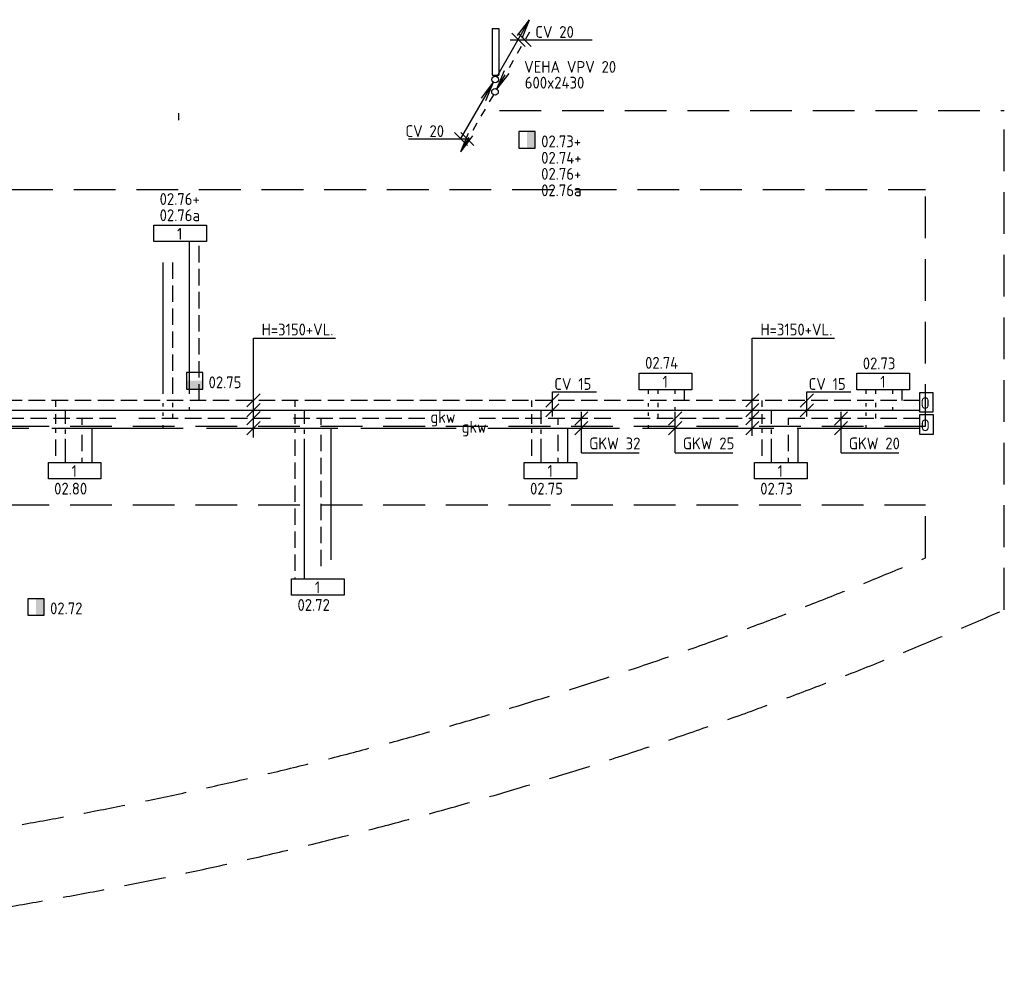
# Model space of a CAD drawing. Header units: millimetres. Extents: x 1699 to 105087, y 434 to 44536.
# Tile 3 of 6: x 38328 to 53299, y 434 to 14817. Entities that reach past the tile are written whole.
import ezdxf

# ---------------------------------------------------------------- set-up
doc = ezdxf.new("R2010")
doc.units = ezdxf.units.MM
doc.header["$LTSCALE"] = 50
for name, pattern in [('2322105', [47, 40, -7]), ('2322106', [47, 5, -2, 5, -2, 5, -2, 5, -2, 5, -2, 5, -7]), ('2322107', [2000, 1000, 1000]), ('2322108', [7, 5, -2]), ('DASHED', [19.05, 12.7, -6.35]), ('HIDDEN', [0.375, 0.25, -0.125])]:
    doc.linetypes.add(name, pattern=pattern)
for name, color, linetype in [('51-LEIDING', 3, 'Continuous'), ('60', 7, 'Continuous'), ('60-CV', 3, 'Continuous'), ('60-TXT', 1, 'Continuous'), ('7KADERHALMOS', 2, 'Continuous'), ('SYM-W', 7, 'Continuous'), ('Thermostaat', 160, 'Continuous'), ('WL5501--', 130, 'Continuous'), ('WL5501--_GKW-A', 4, 'Continuous'), ('WL5501-GKW', 4, 'Continuous'), ('WL5502--', 130, 'Continuous'), ('WL5502--_GKW-R', 4, 'HIDDEN'), ('WL561---_AANVOER', 10, 'Continuous'), ('WL561---_RETOUR', 10, 'Continuous'), ('WM570---_MATEN-M', 7, 'Continuous')]:
    doc.layers.add(name, color=color, linetype=linetype)
doc.styles.add('BURO-018', font='ISO96.shx', dxfattribs={"height": 1.8})
doc.styles.add('ISO', font='ISO.SHX')

# ---------------------------------------------------------------- blocks, each defined once
blk = doc.blocks.new('004')
at = {"layer": '60', "color": 1, "linetype": 'Continuous'}
for p, q in [((3.42, 6.7), (5.25, 9.09)), ((4, 6.93), (5.25, 9.09)), ((4.1, 6.31), (5.25, 9.09)), ((2.75, 4.76), (3.38, 5.85)), ((1.5, 2.6), (2.13, 3.68)), ((0.25, 0.43), (0.88, 1.52))]:
    blk.add_line(p, q, dxfattribs=at)
blk.add_circle((0, 0), 0.5, dxfattribs=at)
blk = doc.blocks.new('005')
at = {"layer": '60', "color": 1, "linetype": 'Continuous'}
for p, q in [((-2.08, -2.82), (-0.25, -0.43)), ((-1.5, -2.6), (-0.25, -0.43)), ((-1.4, -3.22), (-0.25, -0.43)), ((-2.75, -4.76), (-2.13, -3.68)), ((-4, -6.93), (-3.38, -5.85)), ((-5.25, -9.09), (-4.63, -8.01))]:
    blk.add_line(p, q, dxfattribs=at)
blk.add_circle((0, 0), 0.5, dxfattribs=at)
blk = doc.blocks.new('006')
at = {"layer": '60', "linetype": 'Continuous'}
for name in ['004', '005']:
    blk.add_blockref(name, (0, 0), dxfattribs=at)
blk = doc.blocks.new('001')
at = {"layer": '60', "color": 1, "linetype": 'Continuous'}
for p in [(0.25, 0.43), (3.42, 6.7), (4.1, 6.31)]:
    blk.add_line(p, (5.25, 9.09), dxfattribs=at)
blk.add_circle((0, 0), 0.5, dxfattribs=at)
blk = doc.blocks.new('SW30485012')
at = {"color": 0, "linetype": 'Continuous'}
for p, q in [((-2.5, 2.5), (-2.5, -2.5)), ((2.5, 2.5), (-2.5, 2.5)), ((2.5, -2.5), (2.5, 2.5)), ((-2.5, -2.5), (2.5, -2.5))]:
    blk.add_line(p, q, dxfattribs=at)
blk.add_solid([(-2.5, 0), (2.5, 0), (-2.5, -2.5), (2.5, -2.5)], dxfattribs=at)
at = {"color": 0, "linetype": 'Continuous', "style": 'BURO-018', "flags": 1}
blk.add_attdef('W_ID', (0, 0), '', height=1.8, dxfattribs=at)

msp = doc.modelspace()

# ---------------------------------------------------------------- linework, layer by layer
at = {"linetype": 'DASHED'}
for p, q in [((53299, 5843), (53299, 13436)), ((52099, 6632), (52099, 7436))]:
    msp.add_line(p, q, dxfattribs=at)
at = {"layer": '51-LEIDING'}
msp.add_line((40747, 13287), (40747, 13397), dxfattribs=at)
at = {"layer": '60', "color": 2, "linetype": 'Continuous'}
for p, q in [((45512, 14681), (45512, 13974)), ((45612, 14681), (45612, 13974))]:
    msp.add_line(p, q, dxfattribs=at)
at = {"layer": '60', "color": 1, "linetype": 'Continuous'}
for p in [(45032, 12998), (45349, 13625), (45417, 13586)]:
    msp.add_line(p, (45532, 13864), dxfattribs=at)
at = {"layer": '60-CV', "color": 7}
for p, q in [((45788, 14511), (47034, 14511)), ((44238, 13003), (45184, 13003)), ((41883, 8460), (41883, 9975)), ((41883, 9975), (43132, 9975)), ((49467, 9975), (50716, 9975)), ((49467, 8487), (49467, 9975)), ((46428, 9157), (47097, 9157)), ((46428, 8781), (46428, 9157)), ((50296, 9157), (50965, 9157)), ((50296, 8781), (50296, 9157)), ((41983, 9127), (41783, 8927)), ((46528, 9125), (46328, 8925)), ((49567, 9127), (49367, 8927)), ((50396, 9125), (50196, 8925)), ((41983, 8977), (41783, 8777)), ((41983, 8855), (41783, 8655)), ((46528, 8975), (46328, 8775)), ((46969, 8851), (46769, 8651)), ((48394, 8851), (48194, 8651)), ((49567, 8977), (49367, 8777)), ((49567, 8855), (49367, 8655)), ((50396, 8975), (50196, 8775)), ((50917, 8851), (50717, 8651)), ((41983, 8705), (41783, 8505)), ((46969, 8703), (46769, 8503)), ((48394, 8703), (48194, 8503)), ((49567, 8705), (49367, 8505)), ((50917, 8703), (50717, 8503))]:
    msp.add_line(p, q, dxfattribs=at)
at = {"layer": '60-CV', "color": 2, "linetype": 'Continuous'}
for points in [[(52214, 8848), (52014, 8848), (52014, 9148), (52214, 9148)], [(52215, 8510), (52015, 8510), (52015, 8810), (52215, 8810)]]:
    msp.add_lwpolyline(points, close=True, dxfattribs=at)
at = {"layer": '7KADERHALMOS', "linetype": 'Continuous'}
for p, q in [((45512, 14681), (45612, 14681)), ((45512, 13974), (45612, 13974))]:
    msp.add_line(p, q, dxfattribs=at)
at = {"layer": 'SYM-W', "color": 7}
for p, q in [((45812, 14611), (46012, 14411)), ((45907, 14611), (46107, 14411)), ((44938, 13102), (45138, 12902)), ((45035, 13102), (45235, 12902))]:
    msp.add_line(p, q, dxfattribs=at)
at = {"layer": 'SYM-W', "color": 2, "linetype": 'Continuous'}
for points in [[(41168, 11441), (40368, 11441), (40368, 11691), (41168, 11691)], [(48548, 9189), (47748, 9189), (47748, 9439), (48548, 9439)], [(51858, 9189), (51058, 9189), (51058, 9439), (51858, 9439)], [(38764, 8082), (39564, 8082), (39564, 7832), (38764, 7832)], [(45999, 8082), (46799, 8082), (46799, 7832), (45999, 7832)], [(49500, 8082), (50300, 8082), (50300, 7832), (49500, 7832)], [(42463, 6313), (43263, 6313), (43263, 6063), (42463, 6063)]]:
    msp.add_lwpolyline(points, close=True, dxfattribs=at)
at = {"layer": 'WL5501--', "linetype": '2322105'}
for p, q in [((40507, 9125), (40507, 11441)), ((47887, 9125), (47887, 9189)), ((51198, 9125), (51198, 9189)), ((40507, 8932), (40507, 8982)), ((40507, 8793), (40507, 8843)), ((47887, 8932), (47887, 8982)), ((47887, 8793), (47887, 8843)), ((51198, 8932), (51198, 8982)), ((51198, 8793), (51198, 8843)), ((36466, 8603), (44967, 8603)), ((39424, 8603), (39424, 8082)), ((40507, 8602), (40507, 8652)), ((43059, 8603), (43059, 6313)), ((45447, 8603), (52015, 8603)), ((46659, 8603), (46659, 8082)), ((47887, 8602), (47887, 8652)), ((50160, 8603), (50160, 8082)), ((51198, 8602), (51198, 8652))]:
    msp.add_line(p, q, dxfattribs=at)
at = {"layer": 'WL5501--_GKW-A', "color": 7}
for p, q in [((46869, 8228), (46869, 8853)), ((48294, 8228), (48294, 8853)), ((50817, 8228), (50817, 8853)), ((46869, 8228), (47746, 8228)), ((48294, 8228), (49170, 8228)), ((50817, 8228), (51694, 8228))]:
    msp.add_line(p, q, dxfattribs=at)
at = {"layer": 'WL5502--', "linetype": '2322106'}
for p, q in [((40657, 9125), (40657, 11441)), ((48037, 9125), (48037, 9189)), ((51348, 9125), (51348, 9189)), ((40657, 8922), (40657, 8989)), ((48037, 8922), (48037, 8989)), ((51348, 8922), (51348, 8989)), ((44490, 8753), (35976, 8753)), ((39274, 8753), (39274, 8657)), ((40657, 8753), (40657, 8820)), ((42909, 8753), (42909, 8657)), ((52015, 8753), (44997, 8753)), ((46509, 8753), (46509, 8657)), ((48037, 8753), (48037, 8820)), ((50010, 8753), (50010, 8657)), ((51348, 8753), (51348, 8820)), ((39274, 8505), (39274, 8082)), ((42909, 8505), (42909, 6313)), ((46509, 8505), (46509, 8082)), ((50010, 8505), (50010, 8082))]:
    msp.add_line(p, q, dxfattribs=at)
at = {"layer": 'WL561---_AANVOER', "linetype": '2322107'}
for p, q in [((40907, 11441), (40907, 9125)), ((48287, 9189), (48287, 9125)), ((51598, 9189), (51598, 9125)), ((52014, 8875), (35079, 8875)), ((39024, 8668), (39024, 8875)), ((40907, 8925), (40907, 8875)), ((42659, 8668), (42659, 8875)), ((46259, 8668), (46259, 8875)), ((48287, 8925), (48287, 8875)), ((49760, 8668), (49760, 8875)), ((51598, 8925), (51598, 8875)), ((39024, 8517), (39024, 8584)), ((42659, 8517), (42659, 8584)), ((46259, 8517), (46259, 8584)), ((49760, 8517), (49760, 8584)), ((39024, 8082), (39024, 8441)), ((42659, 6313), (42659, 8441)), ((46259, 8082), (46259, 8441)), ((49760, 8082), (49760, 8441))]:
    msp.add_line(p, q, dxfattribs=at)
at = {"layer": 'WL561---_RETOUR', "linetype": '2322108'}
for p, q in [((41057, 9025), (41057, 11441)), ((48437, 9025), (48437, 9189)), ((51748, 9025), (51748, 9189)), ((52014, 9025), (35079, 9025)), ((38874, 9025), (38874, 8929)), ((42509, 9025), (42509, 8929)), ((46109, 9025), (46109, 8929)), ((49610, 9025), (49610, 8929)), ((38874, 8817), (38874, 8671)), ((42509, 8817), (42509, 8671)), ((46109, 8817), (46109, 8671)), ((49610, 8817), (49610, 8671)), ((38874, 8593), (38874, 8535)), ((42509, 8593), (42509, 8535)), ((46109, 8593), (46109, 8535)), ((49610, 8593), (49610, 8535)), ((38874, 8432), (38874, 8082)), ((42509, 8432), (42509, 6313)), ((46109, 8432), (46109, 8082)), ((49610, 8432), (49610, 8082))]:
    msp.add_line(p, q, dxfattribs=at)
at = {"layer": 'WM570---_MATEN-M', "linetype": 'DASHED'}
for p, q in [((45624, 13436), (53299, 13436)), ((20099, 12236), (52099, 12236)), ((52099, 8636), (52099, 12236)), ((2899, 8636), (52099, 8636)), ((2899, 7436), (52099, 7436))]:
    msp.add_line(p, q, dxfattribs=at)
for radius, start, end in [(63041, 247.03139, 292.96833), (64241, 246.32069, 293.67904)]:
    msp.add_arc((27499, 64675), radius, start, end, dxfattribs=at)

# ---------------------------------------------------------------- block references
at = {"layer": '60', "linetype": 'Continuous', "xscale": 100, "yscale": 100, "zscale": 100}
msp.add_blockref('001', (45557, 13907), dxfattribs=at)
at = {"layer": '60', "linetype": 'Continuous', "xscale": 100, "yscale": 100, "zscale": 100, "rotation": 180}
msp.add_blockref('006', (45555, 13718), dxfattribs=at)
at = {"layer": 'Thermostaat', "xscale": 50, "yscale": 50, "zscale": 50, "rotation": 89.99999999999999}
for p in [(46043, 12989), (38576, 5885)]:
    msp.add_blockref('SW30485012', p, dxfattribs=at)
at = {"layer": 'Thermostaat', "xscale": 50, "yscale": 50, "zscale": 50}
msp.add_blockref('SW30485012', (40987, 9324), dxfattribs=at)

# ---------------------------------------------------------------- texts
at = {"layer": '60', "color": 1, "linetype": 'Continuous', "style": 'ISO'}
for p in [(40721, 11471), (48102, 9220), (51412, 9220), (39118, 7862), (46353, 7862), (49853, 7862), (42817, 6093)]:
    msp.add_text('1', height=180, dxfattribs=at).set_placement(p)
at = {"layer": '60-CV', "color": 7, "style": 'ISO'}
for s, p in [('CV 20', (46168, 14540)), ('CV 20', (44194, 13032)), ('H=3150+VL.', (42007, 10014)), ('H=3150+VL.', (49591, 10014)), ('CV 15', (46456, 9186)), ('CV 15', (50324, 9186))]:
    msp.add_text(s, height=180, dxfattribs=at).set_placement(p)
at = {"layer": '60-CV', "color": 1, "linetype": 'Continuous', "style": 'ISO', "text_generation_flag": 2}
for p in [(52165, 8896), (52166, 8558)]:
    msp.add_text('O', height=180, dxfattribs=at).set_placement(p)
at = {"layer": '60-TXT', "color": 7, "linetype": 'Continuous', "style": 'ISO'}
for s, p in [('VEHA VPV 20', (45998, 14009)), ('600x2430', (46008, 13769))]:
    msp.add_text(s, height=180, dxfattribs=at).set_placement(p)
at = {"layer": 'Thermostaat', "color": 0, "style": 'ISO'}
for s, p in [('02.73+', (46257, 12876)), ('02.74+', (46257, 12626)), ('02.76+', (46257, 12382)), ('02.76a', (46257, 12132)), ('02.76+', (40456, 11999)), ('02.76a', (40456, 11752)), ('02.74', (47837, 9508)), ('02.73', (51147, 9499)), ('02.75', (41200, 9211)), ('02.80', (38852, 7594)), ('02.75', (46088, 7594)), ('02.73', (49588, 7594)), ('02.72', (42552, 5825)), ('02.72', (38790, 5773))]:
    msp.add_text(s, height=180, dxfattribs=at).set_placement(p)
at = {"layer": 'WL5501--_GKW-A', "color": 7, "style": 'ISO'}
for s, p in [('GKW 32', (46988, 8282)), ('GKW 25', (48412, 8282)), ('GKW 20', (50936, 8282))]:
    msp.add_text(s, height=180, dxfattribs=at).set_placement(p)
at = {"layer": 'WL5501-GKW', "color": 1, "style": 'ISO'}
msp.add_text('gkw', height=180, dxfattribs=at).set_placement((44573, 8684))
at = {"layer": 'WL5502--_GKW-R', "color": 1, "style": 'ISO'}
msp.add_text('gkw', height=180, dxfattribs=at).set_placement((45047, 8534))

doc.saveas('drawing.dxf')
